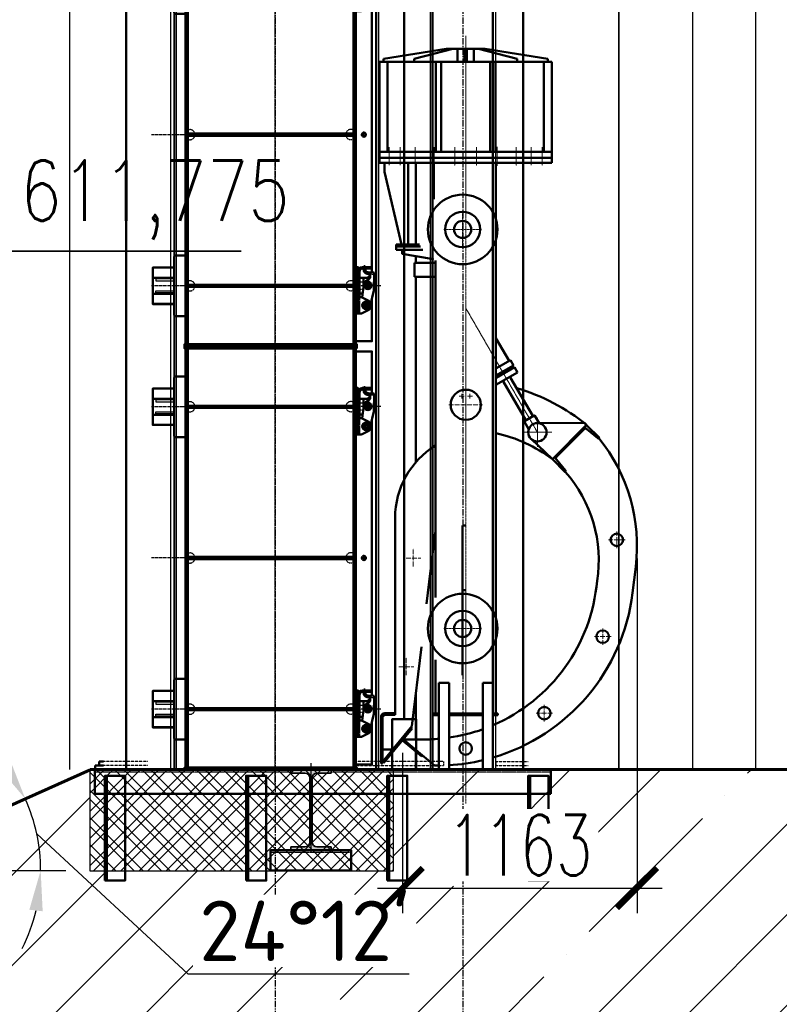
# Model space of a CAD drawing. Header units: millimetres. Extents: x 452087 to 582075, y 10891 to 81641.
# Tile 151 of 256: x 499923 to 503691, y 32872 to 37756. Entities that reach past the tile are written whole.
import ezdxf
from ezdxf.enums import TextEntityAlignment as Align

# ---------------------------------------------------------------- set-up
doc = ezdxf.new("R2010")
doc.units = ezdxf.units.MM
for name, pattern in [('ACAD_ISO04W100', [30, 24, -3, 0, -3]), ('CENTER2', [28.575, 19.05, -3.175, 3.175, -3.175]), ('осевая', [50.8, 31.75, -6.35, 6.35, -6.35]), ('штриховая 04-2', [6, 4, -2])]:
    doc.linetypes.add(name, pattern=pattern)
doc.layers.get('Defpoints').update_dxf_attribs({"color": 8})
for name, color, linetype in [('Cont', 6, 'Continuous'), ('ГТО-2_Выноски', 7, 'Continuous'), ('ГТО-2_Размеры', 7, 'Continuous'), ('ОЗиМ Оси', 4, 'CENTER2')]:
    doc.layers.add(name, color=color, linetype=linetype)
for name, color, linetype, lineweight in [('ГТО Размеры', 7, 'Continuous', 35), ('ГТО-2_Бетон 0.35', 2, 'Continuous', 35), ('ГТО-2_Бетон_025', 7, 'Continuous', 25), ('ГТО-2_Бетон_060', 3, 'Continuous', 60), ('ГТО-2_Оси_025', 6, 'осевая', 25), ('ГТО-2_Штриховка', 252, 'Continuous', 18), ('ОЗиМ Линии', 7, 'Continuous', 25), ('ОЗиМ Металл', 1, 'Continuous', 50), ('ОЗиМ Металл штрих', 230, 'штриховая 04-2', 25), ('ОЗиМ_Металл', 20, 'Continuous', 50), ('ОЗиМ_Ось', 6, 'ACAD_ISO04W100', 20), ('ОЗИМ_Штриховка', 252, 'Continuous', 18)]:
    doc.layers.add(name, color=color, linetype=linetype, lineweight=lineweight)
for name, color, linetype, lineweight, true_color in [('ГТО-2_Штриховка_018', 7, 'Continuous', 18, 0x6b6b6b), ('ОЗИМ_Линии 013', 7, 'Continuous', 13, 0xff6633), ('ОЗИМ_Линии 035', 7, 'Continuous', 35, 0xff4000), ('ОЗИМ_Линии 050', 7, 'Continuous', 50, 0xff4000)]:
    doc.layers.add(name, color=color, linetype=linetype, lineweight=lineweight, true_color=true_color)
doc.layers.add('ОЗИМ_Non Print', color=38, linetype='Continuous', plot=False)
doc.styles.add('MOSOBL (isocpeur)', font='isocpeur.ttf')
doc.styles.add('RomanS', font='romans.shx', dxfattribs={"width": 0.7})
doc.dimstyles.new('MOSOBL 1-100 (мм)', dxfattribs={"dimscale": 100, "dimtxt": 3, "dimasz": 2, "dimexe": 1.25, "dimexo": 0.625, "dimtad": 1, "dimdec": 0, "dimzin": 9, "dimtxsty": 'RomanS', "dimblk": 'ARCHTICK', "dimcen": 2.5, "dimdle": 1.25, "dimclrd": 7, "dimclre": 7, "dimclrt": 2, "dimadec": 0, "dimazin": 0, "dimtfac": 1, "dimtdec": 0, "dimtmove": 1, "dimatfit": 3, "dimfxl": 1, "dimtfill": 1, "dimlwd": 25, "dimlwe": 25, "dimarcsym": 0})

# ---------------------------------------------------------------- blocks, each defined once
blk = doc.blocks.new('плоск грейфер')
at = {"color": 5}
for p, q in [((-73.1, 190.6), (-58.1, 190.6)), ((-58.1, 190.6), (-58.1, -220.3))]:
    blk.add_line(p, q, dxfattribs=at)
at = {"layer": 'Cont'}
for p, q in [((96.9, 1834.5), (84.9, 1834.5)), ((97, 1834.3), (92.4, 1834.3)), ((179.9, 1745), (179.9, 1815)), ((-429.1, 1018.4), (-428.8, 1018.4)), ((140.2, -630.4), (144.1, -635))]:
    blk.add_line(p, q, dxfattribs=at)
at = {"layer": 'ОЗиМ_Металл'}
for p, q in [((-169, 2875.6), (-481, 2825.6)), ((-329, 2825.6), (-136, 2875.6)), ((-169, 2875.6), (23, 2875.6)), ((-113, 2810.6), (-113, 2875.6)), ((-79, 2810.6), (-79, 2875.6)), ((-67, 2810.6), (-67, 2875.6)), ((-33, 2810.6), (-33, 2875.6)), ((183, 2825.6), (-10, 2875.6)), ((23, 2875.6), (335, 2825.6)), ((-500.5, 2810.6), (-73, 2810.6)), ((-500.5, 2810.6), (-500.5, 2340.6)), ((-500.5, 2802.6), (-500.5, 2810.6)), ((-481, 2810.6), (-481, 2825.6)), ((-461, 2810.6), (-461, 2365.6)), ((-329, 2810.6), (-329, 2825.6)), ((-221, 2810.6), (-221, 2365.6)), ((-194.9, 2810.6), (-194.9, 2365.6)), ((354.5, 2810.6), (-73, 2810.6)), ((48.9, 2810.6), (48.9, 2365.6)), ((75, 2810.6), (75, 2365.6)), ((183, 2810.6), (183, 2825.6)), ((315, 2810.6), (315, 2365.6)), ((335, 2810.6), (335, 2825.6)), ((354.5, 2810.6), (354.5, 2340.6)), ((354.5, 2802.6), (354.5, 2810.6)), ((-500.5, 2365.6), (354.5, 2365.6)), ((354.5, 2365.6), (-500.5, 2365.6)), ((-500.5, 2340.6), (-500.5, 2365.6)), ((-500.5, 2365.6), (354.5, 2365.6)), ((354.5, 2365.6), (-500.5, 2365.6)), ((-500.5, 2334.7), (-500.5, 2365.6)), ((354.5, 2340.6), (354.5, 2365.6)), ((354.5, 2340.6), (354.5, 2365.6)), ((-500.5, 2334.7), (354.5, 2334.7)), ((-500.5, 2310.6), (-500.5, 2334.7)), ((-500.5, 2334.7), (-500.5, 2310.6)), ((354.5, 2310.6), (-500.5, 2310.6)), ((-500.5, 2310.6), (-73, 2310.6)), ((-223.1, 2310.6), (-223.1, -422)), ((354.5, 2310.6), (-73, 2310.6)), ((84.9, 2130.1), (84.9, 2310.6)), ((211.8, 2310.6), (211.8, 1905.6)), ((328.9, 2310.6), (328.9, 2265.4)), ((354.5, 2310.6), (354.5, 2334.7)), ((354.5, 2334.7), (354.5, 2310.6)), ((328.9, 2265.4), (245, 1905.6)), ((272, 1905.6), (155.7, 1905.6)), ((272, 1905.6), (272, 1895.6)), ((242, 1859.3), (97, 1834.3)), ((272, 1879.3), (140.1, 1879.3)), ((150.3, 1895.3), (272, 1895.3)), ((242, 1879.3), (242, 1859.3)), ((272, 1895.6), (272, 1879.6)), ((272, 1895.3), (272, 1879.3)), ((76.9, 1825.5), (76.9, 154.4)), ((179.9, 1815), (76.9, 1815)), ((180, 1815), (76.9, 1815)), ((180, 1745), (180, 1815)), ((76.9, 1745), (180, 1745)), ((76.9, 1745), (180, 1745)), ((-223.1, 1440.2), (-288.3, 1327.4)), ((-294.8, 1331.1), (-309.8, 1305.2)), ((-223.1, 1289.8), (-294.8, 1331.1)), ((-314.8, 1296.5), (-329.8, 1270.5)), ((-223.1, 1209), (-329.8, 1270.5)), ((-224.3, 1244.2), (-314.8, 1296.5)), ((-310.9, 1294.2), (-305.9, 1302.9)), ((-223.1, 1255.1), (-309.8, 1305.2)), ((-297, 1286.2), (-292, 1294.9)), ((-295.7, 1244.4), (-405.5, 1054.4)), ((-261.1, 1224.4), (-370.8, 1034.4)), ((-224.3, 1244.2), (-223.1, 1246.2)), ((-416.1, 1055.9), (-437.7, 1018.5)), ((-364.9, 1028.7), (-413.4, 1056.7)), ((-364.2, 1025.9), (-386.4, 987.4)), ((-736.3, 946.1), (-672.7, 1009.7)), ((-729.1, 944), (-674.3, 989.9)), ((-503, 840), (-673, 1010)), ((-672.7, 1009.7), (-662.1, 1020.3)), ((-672.7, 1009.7), (-503, 840)), ((-662.1, 1020.3), (-428.1, 1018.7)), ((-660.2, 989.3), (-523.4, 852.5)), ((-734.5, 944.2), (-736.3, 946.1)), ((-503, 840), (-397.8, 941)), ((-568.7, 783.6), (-522.8, 838.4)), ((-503, 840), (-566.6, 776.4)), ((-566.6, 776.4), (-568.5, 778.2)), ((276.8, -428), (276.8, 549.6)), ((120.6, 123.4), (79.4, 464)), ((-900.8, 176.6), (-916.7, 306.8)), ((193.9, -484.1), (146.5, -91.1)), ((76.9, -154.4), (76.9, -422)), ((-208, -270), (-208, -700)), ((-208, -270), (-158, -270)), ((-158, -700), (-158, -270)), ((9.6, -270), (59.6, -270)), ((9.6, -270), (9.6, -700)), ((59.6, -700), (59.6, -270)), ((-233, -422), (-208, -422)), ((-233, -422), (-233, -430)), ((-233, -422), (-233, -430)), ((-233, -430), (-208, -430)), ((-158, -422), (9.6, -422)), ((-158, -430), (9.6, -430)), ((59.6, -422), (87, -422)), ((59.6, -430), (87, -430)), ((87, -430), (87, -422)), ((328.8, -420), (276.8, -420)), ((328.8, -428), (276.8, -428)), ((303.3, -428), (303.3, -420)), ((320.3, -428), (320.3, -420)), ((328.8, -428), (338.8, -438)), ((338.8, -438), (338.8, -670)), ((346.8, -438), (346.8, -670)), ((338.8, -660.7), (193.9, -484.1)), ((199, -490.3), (192.8, -495.4)), ((332.6, -665.8), (192.8, -495.4)), ((236, -550.1), (81.1, -680.1)), ((236, -550.1), (132.9, -550)), ((239.9, -554.7), (144.1, -635)), ((236, -550.1), (239.9, -554.7)), ((140.3, -630.4), (144.1, -635)), ((338.8, -600), (289, -600)), ((64.5, -680.1), (81.1, -680.1)), ((64.5, -680.1), (81.1, -680.1)), ((338.8, -660.7), (332.6, -665.8)), ((346.8, -670), (338.8, -670)), ((-208, -700), (-158, -700)), ((9.6, -700), (59.6, -700))]:
    blk.add_line(p, q, dxfattribs=at)
for centre, radius in [((-58.1, 1980), 172.5), ((-58.1, 1980), 87.6), ((-58.1, 1980), 42.5), ((-73.6, 1110), 75), ((-428.7, 973.8), 45.6), ((-823, 440), 31), ((-58.1, 0), 172.5), ((-58.1, 0), 87.6), ((-58.1, 0), 42.5), ((-753, -40), 31), ((-463, -420), 31), ((-73, -595), 31)]:
    blk.add_circle(centre, radius, dxfattribs=at)
for centre, radius, start, end in [((-57.7, 260.1), 970, 106.046, 129.3695), ((-414.4, 1054.9), 2, 60, 150), ((-407.2, 1055.4), 2, 240, 330), ((-369.1, 1033.4), 2, 150, 240), ((-365.9, 1026.9), 2, 330, 60), ((-667.6, 981.8), 10.5, 45, 130), ((-73, 410), 850, 141.0387, 186.9744), ((-731.6, 947), 4, 225, 310), ((-73, 275), 710, 102.2081, 127.2745), ((-143.2, 550), 420, 0.0001, 58.3933), ((-530.9, 845.1), 10.5, 320, 45), ((-565.7, 781.1), 4, 140, 225), ((-73, 340), 660, 138.496, 188.9991), ((-120.6, 439.2), 201.6, 7.057, 11.5737), ((132, 310), 860, 184.8851, 246.7117), ((67.1, 295.1), 975.1, 186.9771, 253.612), ((328.8, -438), 18, 0, 90), ((328.8, -438), 10, 0, 90), ((132, 310), 860, 250.2926, 261.8148), ((132, 310), 860, 265.168, 270.0587), ((67.1, 295.1), 975.1, 256.652, 266.6162), ((67.1, 295.1), 975.1, 269.556, 269.8475), ((67.1, 295.1), 975.1, 269.5564, 269.8475)]:
    blk.add_arc(centre, radius, start, end, dxfattribs=at)
at = {"layer": 'ОЗиМ_Ось', "ltscale": 0.3}
for p, q in [((-73.1, -867.7), (-73.1, 2940.7)), ((-452, 2387.3), (-452, 2297.1)), ((-452, 2387.3), (-452, 2297.1)), ((-398, 2387.2), (-398, 2297.3)), ((-398, 2387.2), (-398, 2297.3)), ((-323, 2387.2), (-323, 2295.8)), ((-323, 2387.2), (-323, 2295.8)), ((-230, 2389), (-230, 2295.3)), ((-230, 2389), (-230, 2295.3)), ((-126, 2387.2), (-126, 2295.8)), ((-126, 2387.2), (-126, 2295.8)), ((-20, 2387.2), (-20, 2295.8)), ((-20, 2387.2), (-20, 2295.8)), ((84, 2387.2), (84, 2295.3)), ((84, 2387.2), (84, 2295.3)), ((177, 2387.2), (177, 2295.8)), ((177, 2387.2), (177, 2295.8)), ((252, 2387.2), (252, 2297.3)), ((252, 2387.2), (252, 2297.3)), ((306, 2387.3), (306, 2297.7)), ((306, 2387.3), (306, 2297.7))]:
    blk.add_line(p, q, dxfattribs=at)
at = {"layer": 'ОЗиМ_Ось', "ltscale": 0.5}
for p, q in [((-58.1, 2072.8), (-58.1, 1887.1)), ((-151, 1980), (34.8, 1980)), ((-58.1, 92.9), (-58.1, -92.9)), ((-151, 0), (34.8, 0))]:
    blk.add_line(p, q, dxfattribs=at)
at = {"layer": 'ОЗиМ_Ось', "ltscale": 0.1}
blk.add_line((-429.1, 973.4), (-73.3, 1590), dxfattribs=at)
at = {"layer": 'ОЗиМ_Ось'}
for p, q in [((-106.1, 1153), (-81.1, 1153)), ((-93.6, 1140.5), (-93.6, 1165.5)), ((-41.1, 1153), (-66.1, 1153)), ((-53.6, 1140.5), (-53.6, 1165.5)), ((11, 1110), (-157.2, 1110)), ((-864, 440), (-782, 440)), ((-823, 399), (-823, 481)), ((186.8, 308.5), (186.8, 396.1)), ((222.9, 349.7), (149.1, 349.7)), ((-753, -81), (-753, 1)), ((-794, -40), (-712, -40)), ((221.8, -231.5), (221.8, -143.9)), ((257.9, -190.3), (184.1, -190.3)), ((-463, -461), (-463, -379)), ((-504, -420), (-422, -420))]:
    blk.add_line(p, q, dxfattribs=at)
at = {"layer": 'ОЗиМ_Ось', "ltscale": 0.2}
for p, q in [((-429.1, 1044.7), (-429.1, 902.1)), ((-500.4, 973.4), (-357.8, 973.4))]:
    blk.add_line(p, q, dxfattribs=at)
blk = doc.blocks.new('Вариант 1 ОЗИМ грейфер 1-1')
at = {"color": 5}
for p, q in [((-73.1, -7758.1), (-58.1, -7758.1)), ((-58.1, -7758.1), (-58.1, -8502))]:
    blk.add_line(p, q, dxfattribs=at)
at = {"layer": 'ОЗиМ Металл'}
for points in [[(175, -6364.4), (175, -5959.4)], [(175, -6364.4), (175, -5959.4)], [(175, -6455), (175, -6422.3)], [(175, -6455), (175, -6422.3)], [(175, -7445.9), (175, -6525)], [(175, -7445.9), (175, -6525)], [(175, -8820), (175, -8597.6)], [(175, -8820), (175, -8597.6)], [(175, -8970), (175, -8879.1)], [(175, -8970), (175, -8879.1)]]:
    blk.add_lwpolyline(points, dxfattribs=at)
blk.add_blockref('плоск грейфер', (0, -8270), dxfattribs=at)
blk.add_blockref('плоск грейфер', (0, -8270), dxfattribs=at)
blk = doc.blocks.new('_ArchTick')
at = {"color": 0, "linetype": 'ByBlock', "const_width": 0.15}
blk.add_lwpolyline([(-0.5, -0.5), (0.5, 0.5)], dxfattribs=at)
blk = doc.blocks.new('*D527')
at = {"layer": 'Defpoints', "color": 0, "transparency": 16777216}
for p in [(470918.6, 33981.6), (506520.6, 28767), (470918.6, 26375.7)]:
    blk.add_point(p, dxfattribs=at)
at = {"layer": 'ГТО-2_Размеры', "color": 7, "lineweight": 25, "transparency": 16777216}
for p, q in [((470918.6, 33919.1), (470918.6, 26250.7)), ((506520.6, 28704.5), (506520.6, 26250.7)), ((506645.6, 26375.7), (470793.6, 26375.7))]:
    blk.add_line(p, q, dxfattribs=at)
at = {"layer": 'ГТО-2_Размеры', "color": 7, "lineweight": 25, "transparency": 16777216, "xscale": 200, "yscale": 200, "zscale": 200, "rotation": 180}
blk.add_blockref('_ArchTick', (470918.6, 26375.7), dxfattribs=at)
at = {"layer": 'ГТО-2_Размеры', "color": 7, "lineweight": 25, "transparency": 16777216, "xscale": 200, "yscale": 200, "zscale": 200}
blk.add_blockref('_ArchTick', (506520.6, 26375.7), dxfattribs=at)
at = {"layer": 'ГТО-2_Размеры', "color": 2, "transparency": 16777216, "insert": (488719.6, 26588.2), "char_height": 300, "attachment_point": 5, "style": 'MOSOBL (isocpeur)', "bg_fill": 3, "box_fill_scale": 1.1, "bg_fill_color": 256, "bg_fill_true_color": 13158600, "bg_fill_transparency": 0}
blk.add_mtext('35600', dxfattribs=at)
blk = doc.blocks.new('*U476')
at = {"color": 2, "lineweight": 35, "ltscale": 100}
for p, q in [((-9.122, 7.996), (-23.999, 7.996)), ((-9.122, 0), (-9.122, 7.996))]:
    blk.add_line(p, q, dxfattribs=at)
at = {"color": 3, "lineweight": 60, "ltscale": 100}
for p, q in [((-12.122, 3), (-9.122, 0)), ((-9.122, 0), (-6.122, 3))]:
    blk.add_line(p, q, dxfattribs=at)
at = {"color": 7, "lineweight": 25, "ltscale": 100}
blk.add_line((-12.122, 0), (0, 0), dxfattribs=at)
at = {"color": 2, "ltscale": 100, "style": 'RomanS', "width": 0.8, "flags": 8}
for tag, p in [('OTMETKA', (-12.355, 10.996)), ('OTMETKA_2', (-12.353, 4.996))]:
    blk.add_attdef(tag, text='', height=3, dxfattribs=at).set_placement(p, align=Align.MIDDLE_RIGHT)
blk = doc.blocks.new('*D573')
at = {"layer": 'Defpoints', "color": 0, "transparency": 16777216}
for p in [(500272.6, 34036), (499992.9, 33777, 0), (498320.6, 33536.1), (499160.6, 33536.1), (499160.6, 33536.1)]:
    blk.add_point(p, dxfattribs=at)
at = {"layer": 'ГТО-2_Размеры', "color": 7, "lineweight": 25, "transparency": 16777216}
for p, q in [((500007.8, 33717.8, 0), (500756.9, 33023.9, 0)), ((499223.1, 33536.1, 0), (500152.1, 33536.1, 0)), ((500756.9, 33023.9, 0), (501854.4, 33023.9, 0))]:
    blk.add_line(p, q, dxfattribs=at)
for start, end in [(37.4606, 50.7145), (0, 24.2068), (333.4924, 346.7462)]:
    blk.add_arc((499160.6, 33536.1, 0), 866.5, start, end, dxfattribs=at)
at = {"layer": 'ГТО-2_Размеры', "color": 7, "transparency": 16777216}
for points in [[(499877, 34080.3, 0), (499819.8, 34046.1, 0), (499950.9, 33891.4, 0)], [(499970.9, 33341.3, 0), (500037.1, 33333.6, 0), (500027.1, 33536.1, 0)]]:
    blk.add_solid(points, dxfattribs=at)
at = {"layer": 'ГТО-2_Размеры', "color": 2, "transparency": 16777216, "insert": (501336.9, 33236.4, 0), "char_height": 300, "attachment_point": 5, "style": 'MOSOBL (isocpeur)', "bg_fill": 3, "box_fill_scale": 1.1, "bg_fill_color": 256, "bg_fill_true_color": 13158600, "bg_fill_transparency": 0}
blk.add_mtext("24°12'", dxfattribs=at)
blk = doc.blocks.new('APF09500')
at = {"layer": 'ОЗИМ_Линии 035'}
for p, q in [((-50, 191.5), (-50, 200)), ((-50, 200), (50, 200)), ((50, 200), (50, 191.5)), ((-14.8, 191.5), (-50, 191.5)), ((-2.8, 20.5), (-2.8, 179.5)), ((2.8, 20.5), (2.8, 179.5)), ((50, 191.5), (14.8, 191.5)), ((-50, 0), (-50, 8.5)), ((-50, 8.5), (-14.8, 8.5)), ((50, 0), (-50, 0)), ((14.8, 8.5), (50, 8.5)), ((50, 8.5), (50, 0))]:
    blk.add_line(p, q, dxfattribs=at)
for centre, start, end in [((-14.8, 179.5), 0, 90), ((14.8, 179.5), 90, 180), ((-14.8, 20.5), 270, 0), ((14.8, 20.5), 180, 270)]:
    blk.add_arc(centre, 12, start, end, dxfattribs=at)
blk = doc.blocks.new('закладные')
at = {"layer": 'ОЗИМ_Штриховка'}
h = blk.add_hatch(color=256, dxfattribs=at)
h.paths.add_polyline_path([(524552.4, 41665.8), (524452.4, 41665.8), (524452.4, 41648.8), (524522.8, 41648.8, -0.414214), (524546.8, 41624.8), (524546.8, 41306.8, -0.414214), (524522.8, 41282.8), (524452.4, 41282.8), (524452.4, 41265.8), (524552.4, 41265.8)])
h.paths.add_polyline_path([(524652.4, 41665.8), (524552.4, 41665.8), (524552.4, 41265.8), (524652.4, 41265.8), (524652.4, 41282.8), (524582, 41282.8, -0.414214), (524558, 41306.8), (524558, 41624.8, -0.414214), (524582, 41648.8), (524652.4, 41648.8)])
blk.add_hatch(color=256, dxfattribs=at).paths.add_polyline_path([(524602.4, 41665.8), (524502.4, 41665.8), (524502.4, 41675.8), (524602.4, 41675.8)])
at = {"layer": 'ОЗиМ Металл'}
for p, q in [((525605.1, 64156.1, 0), (525605.1, 41665.8, 0)), ((523875.1, 63564.5), (523875.1, 41665.8)), ((524875.1, 63564.5), (524875.1, 41665.8)), ((525155.1, 63564.5), (525155.1, 41665.8)), ((525455.1, 63564.5), (525455.1, 41665.8)), ((523635.1, 63544.6), (523635.1, 41665.8)), ((523462.5, 41665.8), (525862.5, 41665.8)), ((523482.5, 41685.8), (523482.5, 41665.8)), ((523522.5, 41685.8), (523482.5, 41685.8)), ((523522.5, 41705.8), (523502.5, 41705.8)), ((523502.5, 41705.8), (523502.5, 41685.8)), ((523522.5, 41685.8), (523502.5, 41685.8)), ((523522.5, 41685.8), (523502.5, 41685.8)), ((523540.5, 41115.8), (523540.5, 41635.8)), ((524240.5, 41115.8), (524240.5, 41635.8)), ((524940.5, 41115.8), (524940.5, 41635.8)), ((525640.5, 41115.8), (525640.5, 41635.8))]:
    blk.add_line(p, q, dxfattribs=at)
for points in [[(525015.1, 45915), (525015.1, 41915.8)], [(524668.9, 41545.8), (523480.5, 41545.8)]]:
    blk.add_lwpolyline(points, dxfattribs=at)
for points in [[(525075.1, 41665.8), (524955.1, 41665.8), (524955.1, 41915.8), (525075.1, 41915.8)], [(525742.5, 41545.8), (523480.5, 41545.8), (523480.5, 41665.8), (525742.5, 41665.8)], [(524602.4, 41665.8), (524502.4, 41665.8), (524502.4, 41675.8), (524602.4, 41675.8)], [(523530.5, 41115.8), (523530.5, 41635.8), (523630.5, 41635.8), (523630.5, 41115.8)], [(524230.5, 41115.8), (524230.5, 41635.8), (524330.5, 41635.8), (524330.5, 41115.8)], [(524930.5, 41115.8), (524930.5, 41635.8), (525030.5, 41635.8), (525030.5, 41115.8)], [(525630.5, 41115.8), (525630.5, 41635.8), (525730.5, 41635.8), (525730.5, 41115.8)], [(524352.4, 41165.8), (524752.4, 41165.8), (524752.4, 41265.8), (524352.4, 41265.8)]]:
    blk.add_lwpolyline(points, close=True, dxfattribs=at)
at = {"layer": 'ОЗиМ Металл штрих', "ltscale": 0.5}
for p, q in [((524887.1, 63563.5, 0), (524887.1, 41665.8, 0)), ((525143.1, 63563.5, 0), (525143.1, 41665.8, 0)), ((525467.1, 63563.5, 0), (525467.1, 41665.8, 0)), ((523855.1, 55355.5), (523855.1, 41665.8))]:
    blk.add_line(p, q, dxfattribs=at)
at = {"layer": 'ОЗиМ Металл штрих', "ltscale": 0.3}
for p, q in [((523742.5, 41705.8), (523522.5, 41705.8)), ((523742.5, 41685.8), (523522.5, 41685.8)), ((525210.5, 41705.8, 0), (524774.5, 41705.8, 0)), ((524774.5, 41685.8, 0), (525210.5, 41685.8, 0)), ((525469.6, 41705.8, 0), (525630.1, 41705.8, 0)), ((525469.6, 41685.8, 0), (525630.1, 41685.8, 0))]:
    blk.add_line(p, q, dxfattribs=at)
at = {"layer": 'ОЗиМ Металл штрих'}
for p, q in [((524774.5, 41705.8, 0), (524774.5, 41685.8, 0)), ((525210.5, 41705.8, 0), (525210.5, 41685.8, 0)), ((525469.6, 41705.8, 0), (525469.6, 41685.8, 0))]:
    blk.add_line(p, q, dxfattribs=at)
at = {"layer": 'ОЗиМ Металл штрих', "ltscale": 0.4}
for p, q in [((524452.4, 41653.8), (523480.5, 41653.8)), ((525742.5, 41653.8), (524652.4, 41653.8)), ((524352.4, 41255.8), (524752.4, 41255.8))]:
    blk.add_line(p, q, dxfattribs=at)
at = {"layer": 'ОЗИМ_Non Print', "color": 7}
blk.add_line((524552.4, 41698.5), (524552.4, 41255.4), dxfattribs=at)
at = {"layer": 'ОЗИМ_Линии 013', "color": 7, "ltscale": 1000}
blk.add_line((523885.1, 62961.2), (523885.1, 41665.8), dxfattribs=at)
at = {"layer": 'ОЗИМ_Линии 050', "color": 7, "ltscale": 0.0124}
for p, q in [((523522.5, 41705.8), (523502.5, 41705.8)), ((523522.5, 41705.8), (523502.5, 41705.8)), ((523502.5, 41705.8), (523502.5, 41685.8))]:
    blk.add_line(p, q, dxfattribs=at)
at = {"layer": 'ОЗИМ_Линии 050', "color": 7}
for p, q in [((524762.5, 41665.8), (525042.5, 41665.8)), ((524942.5, 41665.8), (525222.5, 41665.8)), ((525432.5, 41665.8), (525712.5, 41665.8))]:
    blk.add_line(p, q, dxfattribs=at)
at = {"layer": 'Cont', "color": 7, "xscale": 2, "yscale": 2, "zscale": 2}
blk.add_blockref('APF09500', (524552.4, 41265.8), dxfattribs=at)
blk = doc.blocks.new('*D679')
at = {"color": 7, "lineweight": 25, "transparency": 16777216}
for p, q in [((502985.4, 35083.6), (502985.4, 33323.9)), ((501822.6, 34119), (501822.6, 33323.9)), ((501697.6, 33448.9), (503110.4, 33448.9))]:
    blk.add_line(p, q, dxfattribs=at)
at = {"layer": 'Defpoints', "color": 0, "transparency": 16777216}
for p in [(502985.4, 35146.1), (501822.6, 34181.5), (502985.4, 33448.9)]:
    blk.add_point(p, dxfattribs=at)
at = {"color": 7, "lineweight": 25, "transparency": 16777216, "xscale": 200, "yscale": 200, "zscale": 200, "rotation": 180}
blk.add_blockref('_ArchTick', (501822.6, 33448.9), dxfattribs=at)
at = {"color": 7, "lineweight": 25, "transparency": 16777216, "xscale": 200, "yscale": 200, "zscale": 200}
blk.add_blockref('_ArchTick', (502985.4, 33448.9), dxfattribs=at)
at = {"color": 2, "transparency": 16777216, "insert": (502404, 33661.4), "char_height": 300, "attachment_point": 5, "style": 'RomanS', "bg_fill": 3, "box_fill_scale": 1.1, "bg_fill_color": 256, "bg_fill_true_color": 13158600, "bg_fill_transparency": 0}
blk.add_mtext('1163', dxfattribs=at)
blk = doc.blocks.new('*X623')
at = {"color": 0}
for p, q in [((408.5, 422.6), (410.9, 425)), ((410.4, 417.5), (416.5, 423.5)), ((375.1, 368), (375.1, 368)), ((376.9, 362.7), (382.2, 368)), ((381.3, 360), (389.3, 368)), ((388.3, 360), (393.5, 365.2))]:
    blk.add_line(p, q, dxfattribs=at)
blk = doc.blocks.new('ОЗиМ_Распорка_обратная_сжатая_вид_сбоку')
at = {"layer": 'ОЗиМ Линии'}
blk.add_lwpolyline([(-5035801, -3695146.4), (-5035799.5, -3695148.8), (-5035798.8, -3695151.3), (-5035798.4, -3695153.9), (-5035797.7, -3695156.6), (-5035796, -3695159.5), (-5035792.7, -3695162.4)], dxfattribs=at)
for centre, radius, start, end in [((-5036098.3, -3695082.6), 16.1, 358.85757, 270), ((-5035900.5, -3695063.3), 16, 353.84768, 264.45197)]:
    blk.add_arc(centre, radius, start, end, dxfattribs=at)
at = {"layer": 'ОЗиМ Металл'}
for p, q in [((-5036125.8, -3695042.4), (-5036070.5, -3695042.4)), ((-5036125.8, -3695042.4), (-5036070.5, -3695042.4)), ((-5036104.6, -3695041.6), (-5035952.1, -3695004.5)), ((-5035952.1, -3695004.5), (-5035952.5, -3694988.5)), ((-5035952.1, -3695004.5), (-5035771.8, -3695000.2)), ((-5035852, -3695002.2), (-5035852.4, -3694986.4)), ((-5035825.7, -3695146.4), (-5035825.6, -3695043.2)), ((-5035813, -3695039.5), (-5035813, -3695058.9)), ((-5035770.9, -3695038.3), (-5035809.5, -3695039.3)), ((-5035786.3, -3695060.6), (-5035786.8, -3695040.6)), ((-5035771.8, -3695000.2), (-5035770.3, -3695060.2)), ((-5035734.2, -3695032.4), (-5035734.2, -3695089.3)), ((-5035718.2, -3695032.4), (-5035734.2, -3695032.4)), ((-5035718.2, -3695088.9), (-5035718.2, -3695032.4)), ((-5036178.2, -3695162.4), (-5036178.2, -3695127.1)), ((-5036178.2, -3695162.4), (-5036178.2, -3695127.1)), ((-5036178.2, -3695162.4), (-5036178.2, -3695127.1)), ((-5036178.2, -3695162.4), (-5036178.2, -3695127.1)), ((-5036143.7, -3695053.5), (-5036176.1, -3695118.2)), ((-5036143.7, -3695053.5), (-5036176.1, -3695118.2)), ((-5036099.6, -3695111.2), (-5036103, -3695117.5)), ((-5036103, -3695117.5), (-5036101.7, -3695118.1)), ((-5036101.7, -3695118.1), (-5036098.3, -3695111.1)), ((-5036098.3, -3695111.1), (-5036095.7, -3695118.1)), ((-5036094.4, -3695117.6), (-5036096.9, -3695111.1)), ((-5036095.7, -3695118.1), (-5036094.4, -3695117.6)), ((-5036052.6, -3695053.5), (-5036020.3, -3695118.2)), ((-5036052.6, -3695053.5), (-5036020.3, -3695118.2)), ((-5036020.1, -3695118.5), (-5035888.8, -3695102.8)), ((-5036018.2, -3695127.1), (-5036018.2, -3695162.4)), ((-5036018.2, -3695127.1), (-5036018.2, -3695162.4)), ((-5036018.2, -3695127.1), (-5036018.2, -3695162.4)), ((-5036018.2, -3695127.1), (-5036018.2, -3695162.4)), ((-5035981.7, -3695146.4), (-5035981.7, -3695113.9)), ((-5035919.3, -3695106.4), (-5035825.7, -3695106.4)), ((-5035908.1, -3695098.2), (-5035904.4, -3695091.8)), ((-5035906.9, -3695098.7), (-5035908.1, -3695098.2)), ((-5035903.3, -3695091.9), (-5035906.9, -3695098.7)), ((-5035903.3, -3695091.9), (-5035902.1, -3695099.2)), ((-5035902.1, -3695099.2), (-5035900.7, -3695099)), ((-5035900.7, -3695099), (-5035901.9, -3695092)), ((-5035842.3, -3695057.9), (-5035858.9, -3695084.3)), ((-5035813, -3695058.9), (-5035825.6, -3695058.9)), ((-5035739.6, -3695089.4), (-5035708.9, -3695088.6)), ((-5035708.5, -3695104.6), (-5035739.2, -3695105.4)), ((-5035734.2, -3695047.5), (-5035718.2, -3695047.5)), ((-5035734.2, -3695105.3), (-5035734.2, -3695116.4)), ((-5035718.2, -3695116.4), (-5035718.2, -3695104.9)), ((-5035708.9, -3695088.6), (-5035708.5, -3695104.6)), ((-5036178.2, -3695162.4), (-5035764.2, -3695162.4)), ((-5035764.2, -3695146.4), (-5036018.2, -3695146.4)), ((-5035764.2, -3695146.4), (-5035764.2, -3695162.4))]:
    blk.add_line(p, q, dxfattribs=at)
for points in [[(-5035913.8, -3695033.4), (-5035933, -3695060.3), (-5035919.4, -3695090.3), (-5035886.5, -3695093.5), (-5035867.3, -3695066.7), (-5035881, -3695036.6)], [(-5036114.8, -3695054), (-5036131.3, -3695082.6), (-5036114.8, -3695111.1), (-5036081.8, -3695111.1), (-5036065.3, -3695082.6), (-5036081.8, -3695054)]]:
    blk.add_lwpolyline(points, close=True, dxfattribs=at)
for centre, radius in [((-5036098.3, -3695082.6), 37), ((-5035900.5, -3695063.3), 37), ((-5035900.5, -3695063.3), 28.3), ((-5035900.5, -3695063.3), 20), ((-5035897.3, -3695031), 4), ((-5035897.3, -3695031), 3), ((-5036098.3, -3695082.6), 28.2), ((-5036098.3, -3695082.6), 20), ((-5036098.4, -3695050.3), 3.59), ((-5036098.4, -3695050.3), 2.42)]:
    blk.add_circle(centre, radius, dxfattribs=at)
for centre, radius, start, end in [((-5036125.8, -3695062.4), 20, 90, 153.43495), ((-5036125.8, -3695062.4), 20, 90, 153.43495), ((-5036070.5, -3695062.4), 20, 26.56505, 90), ((-5036070.5, -3695062.4), 20, 26.56505, 90), ((-5035896.1, -3695222.7), 240.3, 79.50246, 103.56876), ((-5035808.4, -3695079.3), 40, 91.45197, 147.76191), ((-5036158.2, -3695127.1), 20, 153.43495, 180), ((-5036158.2, -3695127.1), 20, 153.43495, 180), ((-5036158.2, -3695127.1), 20, 153.43495, 180), ((-5036158.2, -3695127.1), 20, 153.43495, 180), ((-5036038.2, -3695127.1), 20, 0, 26.56505), ((-5036038.2, -3695127.1), 20, 0, 26.56505), ((-5036038.2, -3695127.1), 20, 0, 26.56505), ((-5036038.2, -3695127.1), 20, 0, 26.56505), ((-5036038.2, -3695127.1), 20, 0, 26.56505), ((-5036038.2, -3695127.1), 20, 0, 26.56505), ((-5035892.7, -3695063), 40, 275.68837, 327.76191), ((-5035740.3, -3695059.4), 46, 181.45197, 271.45197), ((-5035740.3, -3695059.4), 30, 181.45197, 271.45197), ((-5035764.2, -3695116.4), 46, 270, 0), ((-5035764.2, -3695116.4), 30, 270, 0)]:
    blk.add_arc(centre, radius, start, end, dxfattribs=at)
at = {"layer": 'ОЗиМ Металл штрих', "ltscale": 0.8}
for p, q in [((-5035786.9, -3695038.7), (-5035787.8, -3695000.6)), ((-5035939.3, -3695108.8), (-5035939.3, -3695146.4)), ((-5035867.3, -3695106.4), (-5035867.3, -3695146.4)), ((-5036018.2, -3695146.4), (-5036178.2, -3695146.4))]:
    blk.add_line(p, q, dxfattribs=at)
at = {"layer": 'ОЗиМ Оси', "ltscale": 0.5}
blk.add_line((-5035903.3, -3694934.7), (-5035903.3, -3695174.8), dxfattribs=at)
at = {"layer": 'ОЗиМ Оси'}
for p, q in [((-5035902, -3695093.9), (-5035896.1, -3695032.9)), ((-5036140.2, -3695082.4), (-5036056.4, -3695082.4)), ((-5036098.3, -3695049.9), (-5036098.3, -3695125)), ((-5035929.5, -3695060.4), (-5035868.6, -3695066.4))]:
    blk.add_line(p, q, dxfattribs=at)
at = {"layer": 'ОЗиМ Оси', "ltscale": 0.5}
blk.add_arc((-5035898.1, -3695241.7), 240, 84.8706, 97.85917, dxfattribs=at)
at = {"layer": 'ОЗИМ_Штриховка', "xscale": 2, "yscale": 2, "zscale": 2}
blk.add_blockref('*X623', (-5036551.1, -3695882.5), dxfattribs=at)
blk = doc.blocks.new('gh')
at = {"layer": 'ОЗиМ Металл'}
for p, q in [((522972.7, 40513.8), (522972.7, 42594.5)), ((522984.7, 40513.8), (522984.7, 42594.5)), ((522972.7, 38413.8), (522972.7, 40494.5)), ((522984.7, 38413.8), (522984.7, 40494.5))]:
    blk.add_line(p, q, dxfattribs=at)
for points in [[(522989.7, 42593.8), (522989.7, 42603.8), (522134.7, 42603.8), (522134.7, 42593.8)], [(522139.2, 40513.8), (522151.2, 40513.8), (522151.2, 42593.8), (522139.2, 42593.8)], [(522994.7, 42167.1), (522984.7, 42167.1), (522984.7, 42397.1), (522994.7, 42397.1)], [(522966.2, 42298.8), (522155.2, 42298.8), (522155.2, 42308.8), (522966.2, 42308.8)], [(522966.2, 41548.8), (522155.2, 41548.8), (522155.2, 41558.8), (522966.2, 41558.8)], [(522994.7, 40667.1), (522984.7, 40667.1), (522984.7, 40897.1), (522994.7, 40897.1)], [(522966.2, 40798.8), (522155.2, 40798.8), (522155.2, 40808.8), (522966.2, 40808.8)], [(522989.7, 40503.8), (522989.7, 40513.8), (522134.7, 40513.8), (522134.7, 40503.8)], [(522989.7, 40493.8), (522989.7, 40503.8), (522134.7, 40503.8), (522134.7, 40493.8)], [(522139.2, 38413.8), (522151.2, 38413.8), (522151.2, 40493.8), (522139.2, 40493.8)], [(522994.7, 40067.1), (522984.7, 40067.1), (522984.7, 40297.1), (522994.7, 40297.1)], [(522966.2, 40198.8), (522155.2, 40198.8), (522155.2, 40208.8), (522966.2, 40208.8)], [(522966.2, 39448.8), (522155.2, 39448.8), (522155.2, 39458.8), (522966.2, 39458.8)], [(522994.7, 38567.1), (522984.7, 38567.1), (522984.7, 38797.1), (522994.7, 38797.1)], [(522966.2, 38698.8), (522155.2, 38698.8), (522155.2, 38708.8), (522966.2, 38708.8)], [(522989.7, 38403.8), (522989.7, 38413.8), (522134.7, 38413.8), (522134.7, 38403.8)]]:
    blk.add_lwpolyline(points, close=True, dxfattribs=at)
for points in [[(523064.7, 40743.3), (523064.7, 40528.8), (522984.7, 40528.8), (522984.7, 42578.8), (523064.7, 42578.8), (523064.7, 42370.5)], [(522084.2, 42343.8), (521977.2, 42343.8), (521977.2, 42394.1), (522084.2, 42394.1)], [(522084.2, 42263.8), (521977.2, 42263.8), (521977.2, 42343.8), (522084.2, 42343.8)], [(522084.2, 42263.8), (521977.2, 42263.8), (521977.2, 42213.6), (522084.2, 42213.6)], [(523064.7, 42243.3), (523064.7, 40870.5)], [(522084.2, 40843.8), (521977.2, 40843.8), (521977.2, 40894.1), (522084.2, 40894.1)], [(522084.2, 40763.8), (521977.2, 40763.8), (521977.2, 40843.8), (522084.2, 40843.8)], [(522084.2, 40763.8), (521977.2, 40763.8), (521977.2, 40713.6), (522084.2, 40713.6)], [(523064.7, 38643.3), (523064.7, 38428.8), (522984.7, 38428.8), (522984.7, 40478.8), (523064.7, 40478.8), (523064.7, 40270.5)], [(522084.2, 40243.8), (521977.2, 40243.8), (521977.2, 40294.1), (522084.2, 40294.1)], [(522084.2, 40163.8), (521977.2, 40163.8), (521977.2, 40243.8), (522084.2, 40243.8)], [(522084.2, 40163.8), (521977.2, 40163.8), (521977.2, 40113.6), (522084.2, 40113.6)], [(523064.7, 40143.3), (523064.7, 38770.5)], [(522084.2, 38743.8), (521977.2, 38743.8), (521977.2, 38794.1), (522084.2, 38794.1)], [(522084.2, 38663.8), (521977.2, 38663.8), (521977.2, 38743.8), (522084.2, 38743.8)], [(522084.2, 38663.8), (521977.2, 38663.8), (521977.2, 38613.6), (522084.2, 38613.6)]]:
    blk.add_lwpolyline(points, dxfattribs=at)
for points in [[(522139.2, 42153.8), (522089.2, 42153.8, -0.414214), (522084.2, 42158.8), (522084.2, 42448.8, -0.414214), (522089.2, 42453.8), (522139.2, 42453.8)], [(522139.2, 40653.8), (522089.2, 40653.8, -0.414214), (522084.2, 40658.8), (522084.2, 40948.8, -0.414214), (522089.2, 40953.8), (522139.2, 40953.8)], [(522139.2, 40053.8), (522089.2, 40053.8, -0.414214), (522084.2, 40058.8), (522084.2, 40348.8, -0.414214), (522089.2, 40353.8), (522139.2, 40353.8)], [(522139.2, 38553.8), (522089.2, 38553.8, -0.414214), (522084.2, 38558.8), (522084.2, 38848.8, -0.414214), (522089.2, 38853.8), (522139.2, 38853.8)]]:
    blk.add_lwpolyline(points, format="xyb", close=True, dxfattribs=at)
for centre in [(523024.7, 41553.8), (523024.7, 39453.8)]:
    blk.add_circle(centre, 10, dxfattribs=at)
at = {"layer": 'ОЗиМ Металл штрих', "ltscale": 0.7}
for p, q in [((522084.2, 42391.1), (521977.2, 42391.1)), ((522084.2, 42216.6), (521977.2, 42216.6)), ((522084.2, 40891.1), (521977.2, 40891.1)), ((522084.2, 40716.6), (521977.2, 40716.6)), ((522084.2, 40291.1), (521977.2, 40291.1)), ((522084.2, 40116.6), (521977.2, 40116.6)), ((522084.2, 38791.1), (521977.2, 38791.1)), ((522084.2, 38616.6), (521977.2, 38616.6))]:
    blk.add_line(p, q, dxfattribs=at)
for points in [[(522084.2, 42338.8), (521992.2, 42338.8), (521992.2, 42328.8), (522084.2, 42328.8)], [(522084.2, 42268.8), (521992.2, 42268.8), (521992.2, 42278.8), (522084.2, 42278.8)], [(522084.2, 40838.8), (521992.2, 40838.8), (521992.2, 40828.8), (522084.2, 40828.8)], [(522084.2, 40768.8), (521992.2, 40768.8), (521992.2, 40778.8), (522084.2, 40778.8)], [(522084.2, 40238.8), (521992.2, 40238.8), (521992.2, 40228.8), (522084.2, 40228.8)], [(522084.2, 40168.8), (521992.2, 40168.8), (521992.2, 40178.8), (522084.2, 40178.8)], [(522084.2, 38738.8), (521992.2, 38738.8), (521992.2, 38728.8), (522084.2, 38728.8)], [(522084.2, 38668.8), (521992.2, 38668.8), (521992.2, 38678.8), (522084.2, 38678.8)]]:
    blk.add_lwpolyline(points, dxfattribs=at)
at = {"layer": 'ОЗиМ Металл штрих', "ltscale": 0.4}
for points in [[(522186.7, 42308.8), (522186.7, 42309.8), (522934.7, 42309.8), (522934.7, 42308.8)], [(522934.7, 42298.8), (522934.7, 42297.8), (522186.7, 42297.8), (522186.7, 42298.8)], [(522186.7, 41558.8), (522186.7, 41559.8), (522934.7, 41559.8), (522934.7, 41558.8)], [(522934.7, 41548.8), (522934.7, 41547.8), (522186.7, 41547.8), (522186.7, 41548.8)], [(522186.7, 40808.8), (522186.7, 40809.8), (522934.7, 40809.8), (522934.7, 40808.8)], [(522934.7, 40798.8), (522934.7, 40797.8), (522186.7, 40797.8), (522186.7, 40798.8)], [(522186.7, 40208.8), (522186.7, 40209.8), (522934.7, 40209.8), (522934.7, 40208.8)], [(522934.7, 40198.8), (522934.7, 40197.8), (522186.7, 40197.8), (522186.7, 40198.8)], [(522186.7, 39458.8), (522186.7, 39459.8), (522934.7, 39459.8), (522934.7, 39458.8)], [(522934.7, 39448.8), (522934.7, 39447.8), (522186.7, 39447.8), (522186.7, 39448.8)], [(522186.7, 38708.8), (522186.7, 38709.8), (522934.7, 38709.8), (522934.7, 38708.8)], [(522934.7, 38698.8), (522934.7, 38697.8), (522186.7, 38697.8), (522186.7, 38698.8)]]:
    blk.add_lwpolyline(points, dxfattribs=at)
for centre, start, end in [((522161.7, 42303.8), 11.537, 105.0701), ((522959.7, 42304.5), 74.9299, 168.463), ((522959.7, 42304.5), 191.537, 285.0701), ((522161.7, 42303.8), 254.9299, 348.463), ((522161.7, 41553.8), 11.537, 105.0701), ((522959.7, 41554.5), 74.9299, 168.463), ((522161.7, 41553.8), 254.9299, 348.463), ((522959.7, 41554.5), 191.537, 285.0701), ((522161.7, 40803.8), 11.537, 105.0701), ((522161.7, 40803.8), 254.9299, 348.463), ((522959.7, 40804.5), 74.9299, 168.463), ((522959.7, 40804.5), 191.537, 285.0701), ((522161.7, 40203.8), 11.537, 105.0701), ((522161.7, 40203.8), 254.9299, 348.463), ((522959.7, 40204.5), 74.9299, 168.463), ((522959.7, 40204.5), 191.537, 285.0701), ((522161.7, 39453.8), 11.537, 105.0701), ((522959.7, 39454.5), 74.9299, 168.463), ((522161.7, 39453.8), 254.9299, 348.463), ((522959.7, 39454.5), 191.537, 285.0701), ((522161.7, 38703.8), 11.537, 105.0701), ((522161.7, 38703.8), 254.9299, 348.463), ((522959.7, 38704.5), 74.9299, 168.463), ((522959.7, 38704.5), 191.537, 285.0701)]:
    blk.add_arc(centre, 25, start, end, dxfattribs=at)
at = {"layer": 'ОЗиМ Оси', "ltscale": 0.7}
for p, q in [((522584.7, 40436.9), (522584.7, 42727.5)), ((522984.7, 42303.8), (521969.9, 42303.8)), ((522984.7, 41553.8), (521969.9, 41553.8)), ((522984.7, 40803.8), (521969.9, 40803.8)), ((522584.7, 38336.9), (522584.7, 40627.5)), ((522984.7, 40203.8), (521969.9, 40203.8)), ((522984.7, 39453.8), (521969.9, 39453.8)), ((522984.7, 38703.8), (521969.9, 38703.8))]:
    blk.add_line(p, q, dxfattribs=at)
at = {"layer": 'ОЗиМ Оси', "color": 4}
for p, q in [((523024.7, 41539), (523024.7, 41568.7)), ((523009.8, 41553.8), (523039.5, 41553.8)), ((523024.7, 39439), (523024.7, 39468.7)), ((523009.8, 39453.8), (523039.5, 39453.8))]:
    blk.add_line(p, q, dxfattribs=at)
at = {"layer": 'ГТО Размеры', "xscale": -0.5, "yscale": 0.5, "zscale": 0.5, "rotation": 270}
for p in [(2370575.9, 2560256.2), (2370575.9, 2558756.2), (2370575.9, 2558156.2), (2370575.9, 2556656.2)]:
    blk.add_blockref('ОЗиМ_Распорка_обратная_сжатая_вид_сбоку', p, dxfattribs=at)

msp = doc.modelspace()

# ---------------------------------------------------------------- hatches: boundary and pattern name
at = {"layer": 'ГТО-2_Штриховка_018'}
h = msp.add_hatch(dxfattribs=at)
h.set_pattern_fill('ANSI37', color=256, scale=30)
h.set_pattern_definition([(45, (-123916.42, -142063.87), (-67.351921, 67.351921), []), (135, (-123916.42, -142063.87), (-67.351921, -67.351921), [])])
h.paths.add_polyline_path([(501775.6, 34036.1), (501775.6, 34033), (501775.6, 33533), (500322.6, 33533), (500272.6, 33533), (500272.6, 34036.1)])

# ---------------------------------------------------------------- linework, layer by layer
at = {"layer": 'ГТО-2_Бетон 0.35'}
msp.add_lwpolyline([(503620.6, 38336.1), (502895.6, 38336.1), (502895.6, 34036.1)], dxfattribs=at)
at = {"layer": 'ГТО-2_Бетон_025'}
for points in [[(503260.4, 38336.1), (503260.4, 34036.1)], [(503572.5, 38336.1), (503572.5, 34036.1)], [(501775.6, 34036.1), (501775.6, 34033), (501775.6, 33533), (500322.6, 33533), (500272.6, 33533), (500272.6, 34036.1)]]:
    msp.add_lwpolyline(points, dxfattribs=at)
at = {"layer": 'ГТО-2_Бетон_060'}
msp.add_lwpolyline([(500272.6, 34036.1), (506520.6, 34036.1)], dxfattribs=at)
at = {"layer": 'ГТО-2_Оси_025'}
for points in [[(501190.6, 58036.1), (501190.6, 30194.5)], [(502120.6, 58036.1), (502120.6, 30194.5)]]:
    msp.add_lwpolyline(points, dxfattribs=at)
at = {"layer": 'ГТО-2_Размеры'}
msp.add_line((500170.6, 56536.1), (500170.6, 34036.1), dxfattribs=at)

# ---------------------------------------------------------------- block references
at = {"layer": 'ГТО-2_Выноски'}
ref = msp.add_blockref('*U476', (498621.9, 35808.7), dxfattribs=dict(at, xscale=-100, yscale=100, zscale=100))
ref.add_attrib('OTMETKA', '611,775', dxfattribs={"layer": '0', "color": 2, "ltscale": 100, "height": 300, "style": 'RomanS', "width": 0.8}).set_placement((501263.1, 36908.3), align=Align.MIDDLE_RIGHT)
at = {"layer": 'ОЗиМ_Металл', "xscale": -1}
msp.add_blockref('Вариант 1 ОЗИМ грейфер 1-1', (502062.4, 43006.1), dxfattribs=at)

# ---------------------------------------------------------------- next in the draw order: dimensions: what is measured, and where the dimension line sits
at = {"layer": 'ГТО-2_Размеры'}
dim = msp.add_linear_dim(base=(470918.6, 26375.7), p1=(506520.6, 28767), p2=(470918.6, 33981.6), angle=180, text='35600', dimstyle='MOSOBL 1-100 (мм)', override={"dimtxsty": 'MOSOBL (isocpeur)'}, dxfattribs=at)
dim.commit()
dim.dimension.update_dxf_attribs({"geometry": '*D527', "text_midpoint": (488719.6, 26588.2)})

# ---------------------------------------------------------------- next in the draw order: hatches: boundary and pattern name
at = {"layer": 'ГТО-2_Штриховка'}
h = msp.add_hatch(dxfattribs=at)
h.set_pattern_fill('ANSI35', color=256, scale=100)
h.set_pattern_definition([(45, (119515.5, -1095810.1), (-449.0128, 449.0128), []), (45, (119964.5, -1095810.1), (-449.0128, 449.0128), [793.75, -158.75, 0, -158.75])])
h.paths.add_polyline_path([(492670.6, 32041.2), (498315.7, 33534.8), (498320.6, 33022.5), (499168.8, 33018.6), (499699.9, 33780.5), (500272.6, 34036.1), (500272.6, 33533), (501775.6, 33533), (501775.6, 34033), (506520.6, 34036.1), (506520.6, 31036.1), (498200.6, 31036.1), (497000.6, 30236.1), (490720.6, 30236.1), (490720.6, 31569.6), (492575.1, 31634.2), (492653.4, 31737.1)])
at = {"layer": 'ГТО-2_Штриховка_018'}
h = msp.add_hatch(dxfattribs=at)
h.set_pattern_fill('ANSI37', color=256, scale=30)
h.set_pattern_definition([(45, (-120774.39, -142063.87), (-67.351921, 67.351921), []), (135, (-120774.39, -142063.87), (-67.351921, -67.351921), [])])
h.paths.add_polyline_path([(501775.6, 34036.1), (501775.6, 34033), (501775.6, 33533), (500322.6, 33533), (500272.6, 33533), (500272.6, 34036.1)])

# ---------------------------------------------------------------- next in the draw order: linework, layer by layer
at = {"layer": 'ГТО-2_Бетон_060'}
msp.add_line((499160.6, 33536.1), (500272.6, 34036), dxfattribs=at)
at = {"layer": 'ГТО-2_Штриховка_018'}
msp.add_lwpolyline([(506520.6, 34036.1), (501775.6, 34033), (501775.6, 33533), (500272.6, 33533), (500272.6, 34036.1), (499761.9, 33808.1)], dxfattribs=at)

# ---------------------------------------------------------------- next in the draw order: dimensions: what is measured, and where the dimension line sits
at = {"layer": 'ГТО-2_Размеры'}
dim = msp.add_angular_dim_2l(base=(499992.9, 33777), line1=((498320.6, 33536.1), (499160.6, 33536.1)), line2=((499160.6, 33536.1), (500272.6, 34036)), dimstyle='MOSOBL 1-100 (мм)', override={"dimtxsty": 'MOSOBL (isocpeur)', "dimsah": 1, "dimaunit": 1, "dimadec": 2}, dxfattribs=at)
dim.commit()
dim.dimension.update_dxf_attribs({"geometry": '*D573', "text_midpoint": (501336.9, 33236.4, 0), "dimtype": 162})

# ---------------------------------------------------------------- next in the draw order: block references
at = {"color": 5}
msp.add_blockref('закладные', (-23184.5, -7629.7), dxfattribs=at)

# ---------------------------------------------------------------- next in the draw order: dimensions: what is measured, and where the dimension line sits
dim = msp.add_linear_dim(base=(502985.4, 33448.9), p1=(501822.6, 34181.5), p2=(502985.4, 35146.1), dimstyle='MOSOBL 1-100 (мм)', override={"dimfxl": 0.5, "dimarcsym": 1}, dxfattribs=at)
dim.commit()
dim.dimension.update_dxf_attribs({"geometry": '*D679', "text_midpoint": (502404, 33661.4)})

# ---------------------------------------------------------------- next in the draw order: block references
msp.add_blockref('gh', (-21394.1, -4367.7), dxfattribs=at)

doc.saveas('drawing.dxf')
